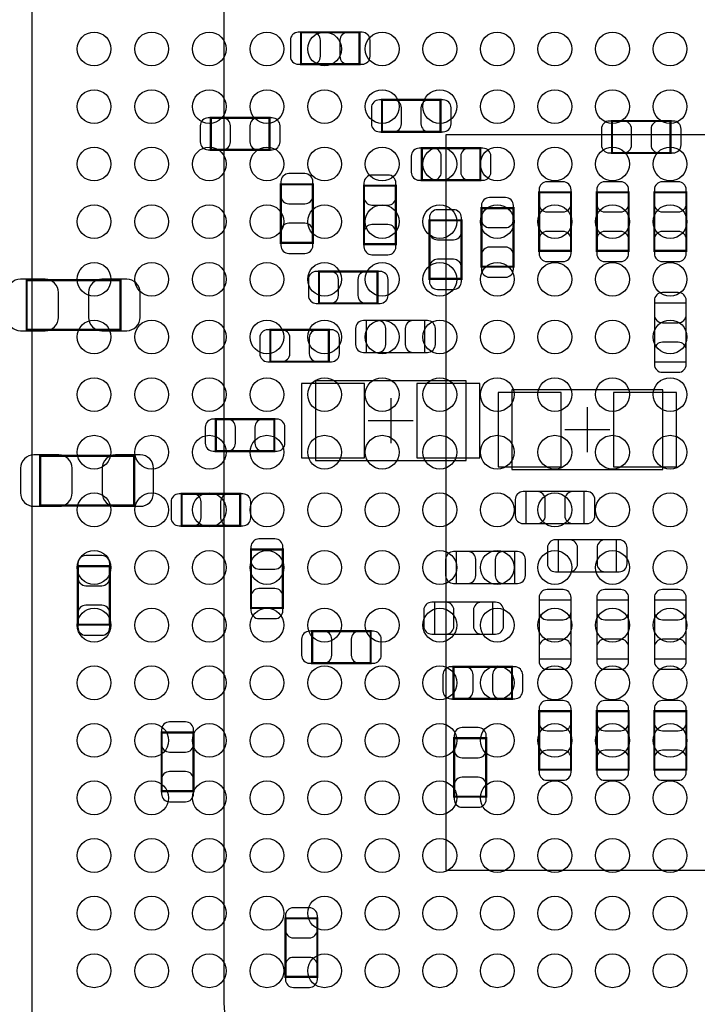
# Model space of a CAD drawing. Extents: x 6 to 62.7, y -1.8 to 30.1.
# Tile 5 of 12: x 23.2 to 30.9, y 7.6 to 18.7. Entities that reach past the tile are written whole.
import ezdxf

# ---------------------------------------------------------------- set-up
doc = ezdxf.new("R2010")
doc.units = 0
for name, color, linetype in [('PG_ASSEMBLY_BOTTOM', 140, 'CONTINUOUS'), ('PG_ASSEMBLY_TOP', 140, 'CONTINUOUS'), ('PG_BODY_CENTER', 211, 'CONTINUOUS'), ('PIN_BOTTOM', 2, 'CONTINUOUS'), ('PIN_TOP', 160, 'CONTINUOUS')]:
    doc.layers.add(name, color=color, linetype=linetype)

msp = doc.modelspace()

# ---------------------------------------------------------------- linework, layer by layer
at = {"layer": 'PG_ASSEMBLY_BOTTOM', "const_width": 0.024892}
for points in [[(26.403046, 18.569686), (26.403046, 18.209514), (27.062938, 18.209514), (27.062938, 18.569686), (26.403046, 18.569686)], [(27.317446, 17.807686), (27.317446, 17.447514), (27.977338, 17.447514), (27.977338, 17.807686), (27.317446, 17.807686)], [(25.387046, 17.604486), (25.387046, 17.244314), (26.046938, 17.244314), (26.046938, 17.604486), (25.387046, 17.604486)], [(30.573218, 17.208754), (30.573218, 17.568926), (29.913326, 17.568926), (29.913326, 17.208754), (30.573218, 17.208754)], [(27.767026, 17.261586), (27.767026, 16.901414), (28.426918, 16.901414), (28.426918, 17.261586), (27.767026, 17.261586)], [(26.537158, 16.855186), (26.176986, 16.855186), (26.176986, 16.195294), (26.537158, 16.195294), (26.537158, 16.855186)], [(27.474418, 16.839946), (27.114246, 16.839946), (27.114246, 16.180054), (27.474418, 16.180054), (27.474418, 16.839946)], [(29.090366, 16.103854), (29.450538, 16.103854), (29.450538, 16.763746), (29.090366, 16.763746), (29.090366, 16.103854)], [(29.740606, 16.103854), (30.100778, 16.103854), (30.100778, 16.763746), (29.740606, 16.763746), (29.740606, 16.103854)], [(30.390846, 16.103854), (30.751018, 16.103854), (30.751018, 16.763746), (30.390846, 16.763746), (30.390846, 16.103854)], [(28.440126, 15.926054), (28.800298, 15.926054), (28.800298, 16.585946), (28.440126, 16.585946), (28.440126, 15.926054)], [(27.853386, 15.788894), (28.213558, 15.788894), (28.213558, 16.448786), (27.853386, 16.448786), (27.853386, 15.788894)], [(26.606246, 15.872206), (26.606246, 15.512034), (27.266138, 15.512034), (27.266138, 15.872206), (26.606246, 15.872206)], [(24.36749, 15.214092), (24.36749, 15.773908), (23.307294, 15.773908), (23.307294, 15.214092), (24.36749, 15.214092)], [(26.057606, 15.214346), (26.057606, 14.854174), (26.717498, 14.854174), (26.717498, 15.214346), (26.057606, 15.214346)], [(25.442926, 14.205966), (25.442926, 13.845794), (26.102818, 13.845794), (26.102818, 14.205966), (25.442926, 14.205966)], [(23.459694, 13.792708), (23.459694, 13.232892), (24.51989, 13.232892), (24.51989, 13.792708), (23.459694, 13.792708)], [(25.716738, 13.002514), (25.716738, 13.362686), (25.056846, 13.362686), (25.056846, 13.002514), (25.716738, 13.002514)], [(26.199338, 12.735306), (25.839166, 12.735306), (25.839166, 12.075414), (26.199338, 12.075414), (26.199338, 12.735306)], [(24.246078, 12.547346), (23.885906, 12.547346), (23.885906, 11.887454), (24.246078, 11.887454), (24.246078, 12.547346)], [(27.189938, 11.453114), (27.189938, 11.813286), (26.530046, 11.813286), (26.530046, 11.453114), (27.189938, 11.453114)], [(28.785058, 11.051794), (28.785058, 11.411966), (28.125166, 11.411966), (28.125166, 11.051794), (28.785058, 11.051794)], [(29.450538, 10.911586), (29.090366, 10.911586), (29.090366, 10.251694), (29.450538, 10.251694), (29.450538, 10.911586)], [(30.100778, 10.911586), (29.740606, 10.911586), (29.740606, 10.251694), (30.100778, 10.251694), (30.100778, 10.911586)], [(30.751018, 10.911586), (30.390846, 10.911586), (30.390846, 10.251694), (30.751018, 10.251694), (30.751018, 10.911586)], [(24.830786, 10.010394), (25.190958, 10.010394), (25.190958, 10.670286), (24.830786, 10.670286), (24.830786, 10.010394)], [(28.132786, 9.946894), (28.492958, 9.946894), (28.492958, 10.606786), (28.132786, 10.606786), (28.132786, 9.946894)], [(26.587958, 8.574786), (26.227786, 8.574786), (26.227786, 7.914894), (26.587958, 7.914894), (26.587958, 8.574786)]]:
    msp.add_lwpolyline(points, dxfattribs=at)
at = {"layer": 'PG_ASSEMBLY_BOTTOM'}
for points in [[(30.751018, 15.514066), (30.390846, 15.514066), (30.390846, 14.854174), (30.751018, 14.854174), (30.751018, 15.514066)], [(27.799538, 14.958314), (27.799538, 15.318486), (27.139646, 15.318486), (27.139646, 14.958314), (27.799538, 14.958314)], [(28.267152, 14.63802), (26.565352, 14.63802), (26.565352, 13.73886), (28.267152, 13.73886), (28.267152, 14.63802)], [(30.484572, 14.53642), (28.782772, 14.53642), (28.782772, 13.63726), (30.484572, 13.63726), (30.484572, 14.53642)], [(29.600398, 13.027914), (29.600398, 13.388086), (28.940506, 13.388086), (28.940506, 13.027914), (29.600398, 13.027914)], [(29.963618, 12.484354), (29.963618, 12.844526), (29.303726, 12.844526), (29.303726, 12.484354), (29.963618, 12.484354)], [(28.155646, 12.712446), (28.155646, 12.352274), (28.815538, 12.352274), (28.815538, 12.712446), (28.155646, 12.712446)], [(27.909266, 12.140946), (27.909266, 11.780774), (28.569158, 11.780774), (28.569158, 12.140946), (27.909266, 12.140946)], [(29.090366, 11.503914), (29.450538, 11.503914), (29.450538, 12.163806), (29.090366, 12.163806), (29.090366, 11.503914)], [(29.740606, 11.503914), (30.100778, 11.503914), (30.100778, 12.163806), (29.740606, 12.163806), (29.740606, 11.503914)], [(30.390846, 11.503914), (30.751018, 11.503914), (30.751018, 12.163806), (30.390846, 12.163806), (30.390846, 11.503914)]]:
    msp.add_lwpolyline(points, dxfattribs=at)
at = {"layer": 'PG_ASSEMBLY_TOP'}
for points in [[(40.370252, 5.33146), (40.370252, 22.33422), (23.367492, 22.33422), (23.367492, 5.33146), (40.370252, 5.33146)], [(35.564572, 9.1186), (35.564572, 17.4117), (28.036012, 17.4117), (28.036012, 9.1186), (35.564572, 9.1186)]]:
    msp.add_lwpolyline(points, dxfattribs=at)
msp.add_lwpolyline([(37.063172, 19.9136), (26.534872, 19.9136, 0.414206), (25.534112, 18.91284), (25.534112, 7.61746, 0.413884), (26.534872, 6.61924), (37.063172, 6.61924, 0.414138), (38.063932, 7.61746), (38.063932, 18.91284, 0.414459), (37.063172, 19.9136)], format="xyb", dxfattribs=at)
at = {"layer": 'PG_BODY_CENTER'}
for points in [[(27.416252, 14.44244), (27.416252, 13.93444)], [(29.633672, 14.34084), (29.633672, 13.83284)], [(27.670252, 14.18844), (27.162252, 14.18844)], [(29.887672, 14.08684), (29.379672, 14.08684)]]:
    msp.add_lwpolyline(points, dxfattribs=at)
at = {"layer": 'PIN_BOTTOM'}
for points in [[(26.373074, 18.209514), (26.533094, 18.209514, 0.413587), (26.62301, 18.299684), (26.62301, 18.479516, 0.413587), (26.533094, 18.569686), (26.373074, 18.569686, 0.413587), (26.283158, 18.479516), (26.283158, 18.299684, 0.413587)], [(27.09291, 18.569686), (26.93289, 18.569686, 0.413587), (26.842974, 18.479516), (26.842974, 18.299684, 0.413587), (26.93289, 18.209514), (27.09291, 18.209514, 0.413587), (27.182826, 18.299684), (27.182826, 18.479516, 0.413587)], [(27.287474, 17.447514), (27.447494, 17.447514, 0.413587), (27.53741, 17.537684), (27.53741, 17.717516, 0.413587), (27.447494, 17.807686), (27.287474, 17.807686, 0.413587), (27.197558, 17.717516), (27.197558, 17.537684, 0.413587)], [(28.00731, 17.807686), (27.84729, 17.807686, 0.413587), (27.757374, 17.717516), (27.757374, 17.537684, 0.413587), (27.84729, 17.447514), (28.00731, 17.447514, 0.413587), (28.097226, 17.537684), (28.097226, 17.717516, 0.413587)], [(25.357074, 17.244314), (25.517094, 17.244314, 0.413587), (25.60701, 17.334484), (25.60701, 17.514316, 0.413587), (25.517094, 17.604486), (25.357074, 17.604486, 0.413587), (25.267158, 17.514316), (25.267158, 17.334484, 0.413587)], [(26.07691, 17.604486), (25.91689, 17.604486, 0.413587), (25.826974, 17.514316), (25.826974, 17.334484, 0.413587), (25.91689, 17.244314), (26.07691, 17.244314, 0.413587), (26.166826, 17.334484), (26.166826, 17.514316, 0.413587)], [(29.883354, 17.208754), (30.043374, 17.208754, 0.413587), (30.13329, 17.298924), (30.13329, 17.478756, 0.413587), (30.043374, 17.568926), (29.883354, 17.568926, 0.413587), (29.793438, 17.478756), (29.793438, 17.298924, 0.413587)], [(30.60319, 17.568926), (30.44317, 17.568926, 0.413587), (30.353254, 17.478756), (30.353254, 17.298924, 0.413587), (30.44317, 17.208754), (30.60319, 17.208754, 0.413587), (30.693106, 17.298924), (30.693106, 17.478756, 0.413587)], [(27.737054, 16.901414), (27.897074, 16.901414, 0.413587), (27.98699, 16.991584), (27.98699, 17.171416, 0.413587), (27.897074, 17.261586), (27.737054, 17.261586, 0.413587), (27.647138, 17.171416), (27.647138, 16.991584, 0.413587)], [(28.45689, 17.261586), (28.29687, 17.261586, 0.413587), (28.206954, 17.171416), (28.206954, 16.991584, 0.413587), (28.29687, 16.901414), (28.45689, 16.901414, 0.413587), (28.546806, 16.991584), (28.546806, 17.171416, 0.413587)], [(26.176986, 16.885158), (26.176986, 16.725138, 0.413587), (26.267156, 16.635222), (26.446988, 16.635222, 0.413587), (26.537158, 16.725138), (26.537158, 16.885158, 0.413587), (26.446988, 16.975074), (26.267156, 16.975074, 0.413587)], [(27.114246, 16.869918), (27.114246, 16.709898, 0.413587), (27.204416, 16.619982), (27.384248, 16.619982, 0.413587), (27.474418, 16.709898), (27.474418, 16.869918, 0.413587), (27.384248, 16.959834), (27.204416, 16.959834, 0.413587)], [(29.090366, 16.793718), (29.090366, 16.633698, 0.413587), (29.180536, 16.543782), (29.360368, 16.543782, 0.413587), (29.450538, 16.633698), (29.450538, 16.793718, 0.413587), (29.360368, 16.883634), (29.180536, 16.883634, 0.413587)], [(29.740606, 16.793718), (29.740606, 16.633698, 0.413587), (29.830776, 16.543782), (30.010608, 16.543782, 0.413587), (30.100778, 16.633698), (30.100778, 16.793718, 0.413587), (30.010608, 16.883634), (29.830776, 16.883634, 0.413587)], [(30.390846, 16.793718), (30.390846, 16.633698, 0.413587), (30.481016, 16.543782), (30.660848, 16.543782, 0.413587), (30.751018, 16.633698), (30.751018, 16.793718, 0.413587), (30.660848, 16.883634), (30.481016, 16.883634, 0.413587)], [(28.440126, 16.615918), (28.440126, 16.455898, 0.413587), (28.530296, 16.365982), (28.710128, 16.365982, 0.413587), (28.800298, 16.455898), (28.800298, 16.615918, 0.413587), (28.710128, 16.705834), (28.530296, 16.705834, 0.413587)], [(27.853386, 16.478758), (27.853386, 16.318738, 0.413587), (27.943556, 16.228822), (28.123388, 16.228822, 0.413587), (28.213558, 16.318738), (28.213558, 16.478758, 0.413587), (28.123388, 16.568674), (27.943556, 16.568674, 0.413587)], [(26.537158, 16.165322), (26.537158, 16.325342, 0.413587), (26.446988, 16.415258), (26.267156, 16.415258, 0.413587), (26.176986, 16.325342), (26.176986, 16.165322, 0.413587), (26.267156, 16.075406), (26.446988, 16.075406, 0.413587)], [(27.474418, 16.150082), (27.474418, 16.310102, 0.413587), (27.384248, 16.400018), (27.204416, 16.400018, 0.413587), (27.114246, 16.310102), (27.114246, 16.150082, 0.413587), (27.204416, 16.060166), (27.384248, 16.060166, 0.413587)], [(29.450538, 16.073882), (29.450538, 16.233902, 0.413587), (29.360368, 16.323818), (29.180536, 16.323818, 0.413587), (29.090366, 16.233902), (29.090366, 16.073882, 0.413587), (29.180536, 15.983966), (29.360368, 15.983966, 0.413587)], [(30.100778, 16.073882), (30.100778, 16.233902, 0.413587), (30.010608, 16.323818), (29.830776, 16.323818, 0.413587), (29.740606, 16.233902), (29.740606, 16.073882, 0.413587), (29.830776, 15.983966), (30.010608, 15.983966, 0.413587)], [(30.751018, 16.073882), (30.751018, 16.233902, 0.413587), (30.660848, 16.323818), (30.481016, 16.323818, 0.413587), (30.390846, 16.233902), (30.390846, 16.073882, 0.413587), (30.481016, 15.983966), (30.660848, 15.983966, 0.413587)], [(28.800298, 15.896082), (28.800298, 16.056102, 0.413587), (28.710128, 16.146018), (28.530296, 16.146018, 0.413587), (28.440126, 16.056102), (28.440126, 15.896082, 0.413587), (28.530296, 15.806166), (28.710128, 15.806166, 0.413587)], [(28.213558, 15.758922), (28.213558, 15.918942, 0.413587), (28.123388, 16.008858), (27.943556, 16.008858, 0.413587), (27.853386, 15.918942), (27.853386, 15.758922, 0.413587), (27.943556, 15.669006), (28.123388, 15.669006, 0.413587)], [(23.237444, 15.203932), (23.517352, 15.203932, 0.414846), (23.667466, 15.354046), (23.667466, 15.633954, 0.414846), (23.517352, 15.784068), (23.237444, 15.784068, 0.414846), (23.08733, 15.633954), (23.08733, 15.354046, 0.414846)], [(24.43734, 15.784068), (24.157432, 15.784068, 0.414846), (24.007318, 15.633954), (24.007318, 15.354046, 0.414846), (24.157432, 15.203932), (24.43734, 15.203932, 0.414846), (24.587454, 15.354046), (24.587454, 15.633954, 0.414846)], [(26.576274, 15.512034), (26.736294, 15.512034, 0.413587), (26.82621, 15.602204), (26.82621, 15.782036, 0.413587), (26.736294, 15.872206), (26.576274, 15.872206, 0.413587), (26.486358, 15.782036), (26.486358, 15.602204, 0.413587)], [(27.29611, 15.872206), (27.13609, 15.872206, 0.413587), (27.046174, 15.782036), (27.046174, 15.602204, 0.413587), (27.13609, 15.512034), (27.29611, 15.512034, 0.413587), (27.386026, 15.602204), (27.386026, 15.782036, 0.413587)], [(30.390846, 15.544038), (30.390846, 15.384018, 0.413587), (30.481016, 15.294102), (30.660848, 15.294102, 0.413587), (30.751018, 15.384018), (30.751018, 15.544038, 0.413587), (30.660848, 15.633954), (30.481016, 15.633954, 0.413587)], [(27.109674, 14.958314), (27.269694, 14.958314, 0.413587), (27.35961, 15.048484), (27.35961, 15.228316, 0.413587), (27.269694, 15.318486), (27.109674, 15.318486, 0.413587), (27.019758, 15.228316), (27.019758, 15.048484, 0.413587)], [(27.82951, 15.318486), (27.66949, 15.318486, 0.413587), (27.579574, 15.228316), (27.579574, 15.048484, 0.413587), (27.66949, 14.958314), (27.82951, 14.958314, 0.413587), (27.919426, 15.048484), (27.919426, 15.228316, 0.413587)], [(26.027634, 14.854174), (26.187654, 14.854174, 0.413587), (26.27757, 14.944344), (26.27757, 15.124176, 0.413587), (26.187654, 15.214346), (26.027634, 15.214346, 0.413587), (25.937718, 15.124176), (25.937718, 14.944344, 0.413587)], [(26.74747, 15.214346), (26.58745, 15.214346, 0.413587), (26.497534, 15.124176), (26.497534, 14.944344, 0.413587), (26.58745, 14.854174), (26.74747, 14.854174, 0.413587), (26.837386, 14.944344), (26.837386, 15.124176, 0.413587)], [(30.751018, 14.824202), (30.751018, 14.984222, 0.413587), (30.660848, 15.074138), (30.481016, 15.074138, 0.413587), (30.390846, 14.984222), (30.390846, 14.824202, 0.413587), (30.481016, 14.734286), (30.660848, 14.734286, 0.413587)], [(25.412954, 13.845794), (25.572974, 13.845794, 0.413587), (25.66289, 13.935964), (25.66289, 14.115796, 0.413587), (25.572974, 14.205966), (25.412954, 14.205966, 0.413587), (25.323038, 14.115796), (25.323038, 13.935964, 0.413587)], [(26.13279, 14.205966), (25.97277, 14.205966, 0.413587), (25.882854, 14.115796), (25.882854, 13.935964, 0.413587), (25.97277, 13.845794), (26.13279, 13.845794, 0.413587), (26.222706, 13.935964), (26.222706, 14.115796, 0.413587)], [(23.389844, 13.222732), (23.669752, 13.222732, 0.414846), (23.819866, 13.372846), (23.819866, 13.652754, 0.414846), (23.669752, 13.802868), (23.389844, 13.802868, 0.414846), (23.23973, 13.652754), (23.23973, 13.372846, 0.414846)], [(24.58974, 13.802868), (24.309832, 13.802868, 0.414846), (24.159718, 13.652754), (24.159718, 13.372846, 0.414846), (24.309832, 13.222732), (24.58974, 13.222732, 0.414846), (24.739854, 13.372846), (24.739854, 13.652754, 0.414846)], [(25.026874, 13.002514), (25.186894, 13.002514, 0.413587), (25.27681, 13.092684), (25.27681, 13.272516, 0.413587), (25.186894, 13.362686), (25.026874, 13.362686, 0.413587), (24.936958, 13.272516), (24.936958, 13.092684, 0.413587)], [(25.74671, 13.362686), (25.58669, 13.362686, 0.413587), (25.496774, 13.272516), (25.496774, 13.092684, 0.413587), (25.58669, 13.002514), (25.74671, 13.002514, 0.413587), (25.836626, 13.092684), (25.836626, 13.272516, 0.413587)], [(28.910534, 13.027914), (29.070554, 13.027914, 0.413587), (29.16047, 13.118084), (29.16047, 13.297916, 0.413587), (29.070554, 13.388086), (28.910534, 13.388086, 0.413587), (28.820618, 13.297916), (28.820618, 13.118084, 0.413587)], [(29.63037, 13.388086), (29.47035, 13.388086, 0.413587), (29.380434, 13.297916), (29.380434, 13.118084, 0.413587), (29.47035, 13.027914), (29.63037, 13.027914, 0.413587), (29.720286, 13.118084), (29.720286, 13.297916, 0.413587)], [(25.839166, 12.765278), (25.839166, 12.605258, 0.413587), (25.929336, 12.515342), (26.109168, 12.515342, 0.413587), (26.199338, 12.605258), (26.199338, 12.765278, 0.413587), (26.109168, 12.855194), (25.929336, 12.855194, 0.413587)], [(29.273754, 12.484354), (29.433774, 12.484354, 0.413587), (29.52369, 12.574524), (29.52369, 12.754356, 0.413587), (29.433774, 12.844526), (29.273754, 12.844526, 0.413587), (29.183838, 12.754356), (29.183838, 12.574524, 0.413587)], [(29.99359, 12.844526), (29.83357, 12.844526, 0.413587), (29.743654, 12.754356), (29.743654, 12.574524, 0.413587), (29.83357, 12.484354), (29.99359, 12.484354, 0.413587), (30.083506, 12.574524), (30.083506, 12.754356, 0.413587)], [(23.885906, 12.577318), (23.885906, 12.417298, 0.413587), (23.976076, 12.327382), (24.155908, 12.327382, 0.413587), (24.246078, 12.417298), (24.246078, 12.577318, 0.413587), (24.155908, 12.667234), (23.976076, 12.667234, 0.413587)], [(28.125674, 12.352274), (28.285694, 12.352274, 0.413587), (28.37561, 12.442444), (28.37561, 12.622276, 0.413587), (28.285694, 12.712446), (28.125674, 12.712446, 0.413587), (28.035758, 12.622276), (28.035758, 12.442444, 0.413587)], [(28.84551, 12.712446), (28.68549, 12.712446, 0.413587), (28.595574, 12.622276), (28.595574, 12.442444, 0.413587), (28.68549, 12.352274), (28.84551, 12.352274, 0.413587), (28.935426, 12.442444), (28.935426, 12.622276, 0.413587)], [(26.199338, 12.045442), (26.199338, 12.205462, 0.413587), (26.109168, 12.295378), (25.929336, 12.295378, 0.413587), (25.839166, 12.205462), (25.839166, 12.045442, 0.413587), (25.929336, 11.955526), (26.109168, 11.955526, 0.413587)], [(29.090366, 12.193778), (29.090366, 12.033758, 0.413587), (29.180536, 11.943842), (29.360368, 11.943842, 0.413587), (29.450538, 12.033758), (29.450538, 12.193778, 0.413587), (29.360368, 12.283694), (29.180536, 12.283694, 0.413587)], [(29.740606, 12.193778), (29.740606, 12.033758, 0.413587), (29.830776, 11.943842), (30.010608, 11.943842, 0.413587), (30.100778, 12.033758), (30.100778, 12.193778, 0.413587), (30.010608, 12.283694), (29.830776, 12.283694, 0.413587)], [(30.390846, 12.193778), (30.390846, 12.033758, 0.413587), (30.481016, 11.943842), (30.660848, 11.943842, 0.413587), (30.751018, 12.033758), (30.751018, 12.193778, 0.413587), (30.660848, 12.283694), (30.481016, 12.283694, 0.413587)], [(24.246078, 11.857482), (24.246078, 12.017502, 0.413587), (24.155908, 12.107418), (23.976076, 12.107418, 0.413587), (23.885906, 12.017502), (23.885906, 11.857482, 0.413587), (23.976076, 11.767566), (24.155908, 11.767566, 0.413587)], [(27.879294, 11.780774), (28.039314, 11.780774, 0.413587), (28.12923, 11.870944), (28.12923, 12.050776, 0.413587), (28.039314, 12.140946), (27.879294, 12.140946, 0.413587), (27.789378, 12.050776), (27.789378, 11.870944, 0.413587)], [(28.59913, 12.140946), (28.43911, 12.140946, 0.413587), (28.349194, 12.050776), (28.349194, 11.870944, 0.413587), (28.43911, 11.780774), (28.59913, 11.780774, 0.413587), (28.689046, 11.870944), (28.689046, 12.050776, 0.413587)], [(26.500074, 11.453114), (26.660094, 11.453114, 0.413587), (26.75001, 11.543284), (26.75001, 11.723116, 0.413587), (26.660094, 11.813286), (26.500074, 11.813286, 0.413587), (26.410158, 11.723116), (26.410158, 11.543284, 0.413587)], [(27.21991, 11.813286), (27.05989, 11.813286, 0.413587), (26.969974, 11.723116), (26.969974, 11.543284, 0.413587), (27.05989, 11.453114), (27.21991, 11.453114, 0.413587), (27.309826, 11.543284), (27.309826, 11.723116, 0.413587)], [(29.450538, 11.473942), (29.450538, 11.633962, 0.413587), (29.360368, 11.723878), (29.180536, 11.723878, 0.413587), (29.090366, 11.633962), (29.090366, 11.473942, 0.413587), (29.180536, 11.384026), (29.360368, 11.384026, 0.413587)], [(30.100778, 11.473942), (30.100778, 11.633962, 0.413587), (30.010608, 11.723878), (29.830776, 11.723878, 0.413587), (29.740606, 11.633962), (29.740606, 11.473942, 0.413587), (29.830776, 11.384026), (30.010608, 11.384026, 0.413587)], [(30.751018, 11.473942), (30.751018, 11.633962, 0.413587), (30.660848, 11.723878), (30.481016, 11.723878, 0.413587), (30.390846, 11.633962), (30.390846, 11.473942, 0.413587), (30.481016, 11.384026), (30.660848, 11.384026, 0.413587)], [(28.095194, 11.051794), (28.255214, 11.051794, 0.413587), (28.34513, 11.141964), (28.34513, 11.321796, 0.413587), (28.255214, 11.411966), (28.095194, 11.411966, 0.413587), (28.005278, 11.321796), (28.005278, 11.141964, 0.413587)], [(28.81503, 11.411966), (28.65501, 11.411966, 0.413587), (28.565094, 11.321796), (28.565094, 11.141964, 0.413587), (28.65501, 11.051794), (28.81503, 11.051794, 0.413587), (28.904946, 11.141964), (28.904946, 11.321796, 0.413587)], [(29.090366, 10.941558), (29.090366, 10.781538, 0.413587), (29.180536, 10.691622), (29.360368, 10.691622, 0.413587), (29.450538, 10.781538), (29.450538, 10.941558, 0.413587), (29.360368, 11.031474), (29.180536, 11.031474, 0.413587)], [(29.740606, 10.941558), (29.740606, 10.781538, 0.413587), (29.830776, 10.691622), (30.010608, 10.691622, 0.413587), (30.100778, 10.781538), (30.100778, 10.941558, 0.413587), (30.010608, 11.031474), (29.830776, 11.031474, 0.413587)], [(30.390846, 10.941558), (30.390846, 10.781538, 0.413587), (30.481016, 10.691622), (30.660848, 10.691622, 0.413587), (30.751018, 10.781538), (30.751018, 10.941558, 0.413587), (30.660848, 11.031474), (30.481016, 11.031474, 0.413587)], [(24.830786, 10.700258), (24.830786, 10.540238, 0.413587), (24.920956, 10.450322), (25.100788, 10.450322, 0.413587), (25.190958, 10.540238), (25.190958, 10.700258, 0.413587), (25.100788, 10.790174), (24.920956, 10.790174, 0.413587)], [(28.132786, 10.636758), (28.132786, 10.476738, 0.413587), (28.222956, 10.386822), (28.402788, 10.386822, 0.413587), (28.492958, 10.476738), (28.492958, 10.636758, 0.413587), (28.402788, 10.726674), (28.222956, 10.726674, 0.413587)], [(29.450538, 10.221722), (29.450538, 10.381742, 0.413587), (29.360368, 10.471658), (29.180536, 10.471658, 0.413587), (29.090366, 10.381742), (29.090366, 10.221722, 0.413587), (29.180536, 10.131806), (29.360368, 10.131806, 0.413587)], [(30.100778, 10.221722), (30.100778, 10.381742, 0.413587), (30.010608, 10.471658), (29.830776, 10.471658, 0.413587), (29.740606, 10.381742), (29.740606, 10.221722, 0.413587), (29.830776, 10.131806), (30.010608, 10.131806, 0.413587)], [(30.751018, 10.221722), (30.751018, 10.381742, 0.413587), (30.660848, 10.471658), (30.481016, 10.471658, 0.413587), (30.390846, 10.381742), (30.390846, 10.221722, 0.413587), (30.481016, 10.131806), (30.660848, 10.131806, 0.413587)], [(25.190958, 9.980422), (25.190958, 10.140442, 0.413587), (25.100788, 10.230358), (24.920956, 10.230358, 0.413587), (24.830786, 10.140442), (24.830786, 9.980422, 0.413587), (24.920956, 9.890506), (25.100788, 9.890506, 0.413587)], [(28.492958, 9.916922), (28.492958, 10.076942, 0.413587), (28.402788, 10.166858), (28.222956, 10.166858, 0.413587), (28.132786, 10.076942), (28.132786, 9.916922, 0.413587), (28.222956, 9.827006), (28.402788, 9.827006, 0.413587)], [(26.227786, 8.604758), (26.227786, 8.444738, 0.413587), (26.317956, 8.354822), (26.497788, 8.354822, 0.413587), (26.587958, 8.444738), (26.587958, 8.604758, 0.413587), (26.497788, 8.694674), (26.317956, 8.694674, 0.413587)], [(26.587958, 7.884922), (26.587958, 8.044942, 0.413587), (26.497788, 8.134858), (26.317956, 8.134858, 0.413587), (26.227786, 8.044942), (26.227786, 7.884922, 0.413587), (26.317956, 7.795006), (26.497788, 7.795006, 0.413587)]]:
    msp.add_lwpolyline(points, format="xyb", close=True, dxfattribs=at)
for points in [[(27.121612, 13.76934), (27.121612, 14.60754), (26.410412, 14.60754), (26.410412, 13.76934)], [(28.422092, 13.76934), (28.422092, 14.60754), (27.710892, 14.60754), (27.710892, 13.76934)], [(29.339032, 13.66774), (29.339032, 14.50594), (28.627832, 14.50594), (28.627832, 13.66774)], [(30.639512, 13.66774), (30.639512, 14.50594), (29.928312, 14.50594), (29.928312, 13.66774)]]:
    msp.add_lwpolyline(points, close=True, dxfattribs=at)
at = {"layer": 'PIN_TOP'}
for centre in [(24.068532, 18.38198), (24.718772, 18.38198), (25.369012, 18.38198), (26.019252, 18.38198), (26.669492, 18.38198), (27.319732, 18.38198), (27.969972, 18.38198), (28.617672, 18.38198), (29.267912, 18.38198), (29.918152, 18.38198), (30.568392, 18.38198), (24.068532, 17.73174), (24.718772, 17.73174), (25.369012, 17.73174), (26.019252, 17.73174), (26.669492, 17.73174), (27.319732, 17.73174), (27.969972, 17.73174), (28.617672, 17.73174), (29.267912, 17.73174), (29.918152, 17.73174), (30.568392, 17.73174), (24.068532, 17.08404), (24.718772, 17.08404), (25.369012, 17.08404), (26.019252, 17.08404), (26.669492, 17.08404), (27.319732, 17.08404), (27.969972, 17.08404), (28.617672, 17.08404), (29.267912, 17.08404), (29.918152, 17.08404), (30.568392, 17.08404), (24.068532, 16.4338), (24.718772, 16.4338), (25.369012, 16.4338), (26.019252, 16.4338), (26.669492, 16.4338), (27.319732, 16.4338), (27.969972, 16.4338), (28.617672, 16.4338), (29.267912, 16.4338), (29.918152, 16.4338), (30.568392, 16.4338), (24.068532, 15.78356), (24.718772, 15.78356), (25.369012, 15.78356), (26.019252, 15.78356), (26.669492, 15.78356), (27.319732, 15.78356), (27.969972, 15.78356), (28.617672, 15.78356), (29.267912, 15.78356), (29.918152, 15.78356), (30.568392, 15.78356), (24.068532, 15.13332), (24.718772, 15.13332), (25.369012, 15.13332), (26.019252, 15.13332), (26.669492, 15.13332), (27.319732, 15.13332), (27.969972, 15.13332), (28.617672, 15.13332), (29.267912, 15.13332), (29.918152, 15.13332), (30.568392, 15.13332), (24.068532, 14.48308), (24.718772, 14.48308), (25.369012, 14.48308), (26.019252, 14.48308), (26.669492, 14.48308), (27.319732, 14.48308), (27.969972, 14.48308), (28.617672, 14.48308), (29.267912, 14.48308), (29.918152, 14.48308), (30.568392, 14.48308), (24.068532, 13.83284), (24.718772, 13.83284), (25.369012, 13.83284), (26.019252, 13.83284), (26.669492, 13.83284), (27.319732, 13.83284), (27.969972, 13.83284), (28.617672, 13.83284), (29.267912, 13.83284), (29.918152, 13.83284), (30.568392, 13.83284), (24.068532, 13.1826), (24.718772, 13.1826), (25.369012, 13.1826), (26.019252, 13.1826), (26.669492, 13.1826), (27.319732, 13.1826), (27.969972, 13.1826), (28.617672, 13.1826), (29.267912, 13.1826), (29.918152, 13.1826), (30.568392, 13.1826), (24.068532, 12.53236), (24.718772, 12.53236), (25.369012, 12.53236), (26.019252, 12.53236), (26.669492, 12.53236), (27.319732, 12.53236), (27.969972, 12.53236), (28.617672, 12.53236), (29.267912, 12.53236), (29.918152, 12.53236), (30.568392, 12.53236), (24.068532, 11.88212), (24.718772, 11.88212), (25.369012, 11.88212), (26.019252, 11.88212), (26.669492, 11.88212), (27.319732, 11.88212), (27.969972, 11.88212), (28.617672, 11.88212), (29.267912, 11.88212), (29.918152, 11.88212), (30.568392, 11.88212), (24.068532, 11.23188), (24.718772, 11.23188), (25.369012, 11.23188), (26.019252, 11.23188), (26.669492, 11.23188), (27.319732, 11.23188), (27.969972, 11.23188), (28.617672, 11.23188), (29.267912, 11.23188), (29.918152, 11.23188), (30.568392, 11.23188), (24.068532, 10.58164), (24.718772, 10.58164), (25.369012, 10.58164), (26.019252, 10.58164), (26.669492, 10.58164), (27.319732, 10.58164), (27.969972, 10.58164), (28.617672, 10.58164), (29.267912, 10.58164), (29.918152, 10.58164), (30.568392, 10.58164), (24.068532, 9.93394), (24.718772, 9.93394), (25.369012, 9.93394), (26.019252, 9.93394), (26.669492, 9.93394), (27.319732, 9.93394), (27.969972, 9.93394), (28.617672, 9.93394), (29.267912, 9.93394), (29.918152, 9.93394), (30.568392, 9.93394), (24.068532, 9.2837), (24.718772, 9.2837), (25.369012, 9.2837), (26.019252, 9.2837), (26.669492, 9.2837), (27.319732, 9.2837), (27.969972, 9.2837), (28.617672, 9.2837), (29.267912, 9.2837), (29.918152, 9.2837), (30.568392, 9.2837), (24.068532, 8.63346), (24.718772, 8.63346), (25.369012, 8.63346), (26.019252, 8.63346), (26.669492, 8.63346), (27.319732, 8.63346), (27.969972, 8.63346), (28.617672, 8.63346), (29.267912, 8.63346), (29.918152, 8.63346), (30.568392, 8.63346), (24.068532, 7.98322), (24.718772, 7.98322), (25.369012, 7.98322), (26.019252, 7.98322), (26.669492, 7.98322), (27.319732, 7.98322), (27.969972, 7.98322), (28.617672, 7.98322), (29.267912, 7.98322), (29.918152, 7.98322), (30.568392, 7.98322)]:
    msp.add_circle(centre, 0.1905, dxfattribs=at)

doc.saveas('drawing.dxf')
